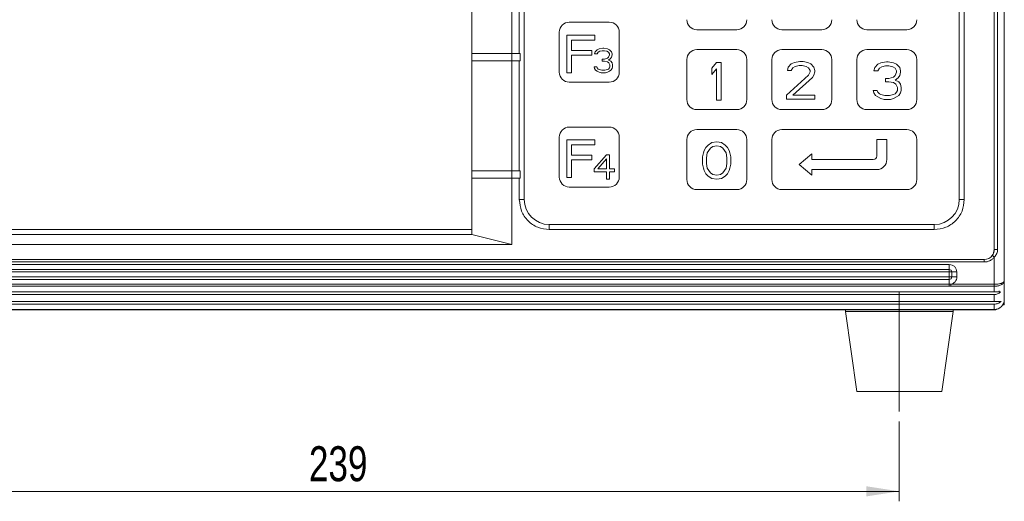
# Model space of a CAD drawing. Header units: millimetres. Extents: x 0 to 420, y 0 to 297.
# Tile 2 of 4: x 105 to 204, y 111 to 159. Entities that reach past the tile are written whole.
import ezdxf

# ---------------------------------------------------------------- set-up
doc = ezdxf.new("R2010")
doc.units = ezdxf.units.MM
doc.linetypes.add('CENTERX2', pattern=[20.32, 12.7, -2.54, 2.54, -2.54])
doc.styles.add('SLDTEXTSTYLE0', font='TXT', dxfattribs={"width": 0.75})
doc.dimstyles.new('SLDDIMSTYLE0', dxfattribs={"dimtxt": 3.5, "dimasz": 3.302, "dimexe": 0, "dimexo": 0.0625, "dimgap": 0.875, "dimtad": 1, "dimlfac": 2, "dimrnd": 1e-09, "dimzin": 12, "dimdsep": 46, "dimtxsty": 'SLDTEXTSTYLE0', "dimsah": 1, "dimcen": 0.09, "dimadec": 0, "dimazin": 3, "dimtfac": 1, "dimtofl": 0, "dimtmove": 0, "dimatfit": 3, "dimfxl": 0, "dimfrac": 2, "dimtolj": 1, "dimtzin": 12, "dimarcsym": 0})

# ---------------------------------------------------------------- blocks, each defined once
blk = doc.blocks.new('_D_4')
at = {"color": 7, "linetype": 'Continuous', "lineweight": 0}
for p, q in [((73.542, 118.519), (73.542, 110.519)), ((193.042, 118.519), (193.042, 110.519)), ((73.542, 111.519), (193.042, 111.519))]:
    blk.add_line(p, q, dxfattribs=at)
for points in [[(73.542, 111.519), (76.844, 111.011), (76.844, 112.027)], [(193.042, 111.519), (189.74, 112.027), (189.74, 111.011)]]:
    blk.add_solid(points, dxfattribs=at)
at = {"color": 7, "linetype": 'Continuous', "lineweight": 0, "insert": (133.999, 116.031, -31.704), "char_height": 3.5, "attachment_point": 1, "style": 'SLDTEXTSTYLE0'}
blk.add_mtext('239', dxfattribs=at)

msp = doc.modelspace()

# ---------------------------------------------------------------- linework, layer by layer
at = {"color": 7, "linetype": 'Continuous', "lineweight": 15}
for p, q in [((203.5418, 188.8434), (203.5418, 132.5956)), ((202.5418, 185.7194), (202.5418, 135.7194)), ((202.8751, 185.7195), (202.8751, 135.7195)), ((155.5418, 140.7195), (155.5418, 180.7195)), ((199.0418, 180.7195), (199.0418, 140.7195)), ((199.5418, 140.7195), (199.5418, 180.7195)), ((150.2918, 166.3445), (150.2918, 155.3445)), ((154.2918, 155.3445), (154.2918, 166.3445)), ((155.0418, 166.3445), (155.0418, 155.3445)), ((164.0418, 158.4695), (160.0418, 158.4695)), ((176.7918, 157.7195), (172.7918, 157.7195)), ((185.2918, 157.7195), (181.2918, 157.7195)), ((193.7918, 157.7195), (189.7918, 157.7195)), ((159.0418, 157.4695), (159.0418, 153.4695)), ((159.7868, 153.4045), (159.7868, 157.1545)), ((159.7868, 157.1545), (162.5993, 157.1545)), ((162.5993, 156.6758), (160.2555, 156.6758)), ((160.2555, 156.6758), (160.2555, 155.6385)), ((162.5993, 157.1545), (162.5993, 156.6758)), ((165.0418, 153.4695), (165.0418, 157.4695)), ((160.2555, 155.6385), (162.2868, 155.6385)), ((162.2868, 155.6385), (162.2868, 155.1598)), ((162.6241, 155.5039), (162.8286, 155.7128)), ((162.8286, 155.7128), (163.0332, 155.8173)), ((163.0332, 155.8173), (163.3912, 155.8695)), ((163.3401, 155.6083), (163.0844, 155.5561)), ((163.5447, 155.6083), (163.3401, 155.6083)), ((163.3912, 155.8695), (163.4935, 155.8695)), ((163.4935, 155.8695), (163.8515, 155.8173)), ((163.8004, 155.5561), (163.5447, 155.6083)), ((163.8515, 155.8173), (164.0561, 155.7128)), ((164.0561, 155.7128), (164.2607, 155.5039)), ((172.7918, 155.7195), (176.7918, 155.7195)), ((181.2918, 155.7195), (185.2918, 155.7195)), ((189.7918, 155.7195), (193.7918, 155.7195)), ((150.2918, 155.3445), (154.2918, 155.3445)), ((150.2918, 154.5945), (150.2918, 155.3445)), ((150.2918, 154.5945), (150.2918, 143.5945)), ((154.2918, 154.5945), (150.2918, 154.5945)), ((154.2918, 155.3445), (155.0418, 155.3445)), ((154.2918, 155.3445), (154.2918, 154.5945)), ((154.2918, 143.5945), (154.2918, 154.5945)), ((155.0418, 154.5945), (154.2918, 154.5945)), ((155.1418, 155.3445), (155.0418, 155.3445)), ((155.0418, 154.5945), (155.0418, 143.5945)), ((155.1418, 154.5945), (155.0418, 154.5945)), ((155.1418, 155.3445), (155.1418, 154.5945)), ((162.2868, 155.1598), (160.2555, 155.1598)), ((160.2555, 155.1598), (160.2555, 153.4045)), ((162.5729, 155.2949), (162.6241, 155.5039)), ((162.8286, 155.2949), (162.5729, 155.2949)), ((162.9309, 155.4516), (162.8286, 155.2949)), ((163.0844, 155.5561), (162.9309, 155.4516)), ((163.3401, 154.7726), (163.5447, 154.7726)), ((163.3401, 154.5636), (163.3401, 154.7726)), ((163.5447, 154.7726), (163.8515, 154.8771)), ((163.9538, 155.4516), (163.8004, 155.5561)), ((163.8515, 154.8771), (163.9538, 154.9815)), ((164.0561, 155.2949), (163.9538, 155.4516)), ((163.9538, 154.9815), (164.0561, 155.1905)), ((164.1584, 154.8248), (163.9538, 154.6681)), ((163.9538, 154.6681), (164.2096, 154.5636)), ((164.0561, 155.1905), (164.0561, 155.2949)), ((164.2607, 154.9815), (164.1584, 154.8248)), ((164.2607, 155.5039), (164.3119, 155.2949)), ((164.3119, 155.1905), (164.2607, 154.9815)), ((164.3119, 155.2949), (164.3119, 155.1905)), ((171.7918, 150.7195), (171.7918, 154.7195)), ((177.7918, 154.7195), (177.7918, 150.7195)), ((180.2918, 150.7195), (180.2918, 154.7195)), ((186.2918, 154.7195), (186.2918, 150.7195)), ((188.7918, 150.7195), (188.7918, 154.7195)), ((194.7918, 154.7195), (194.7918, 150.7195)), ((162.5729, 153.8324), (162.5218, 153.9891)), ((162.5218, 153.9891), (162.7775, 153.9891)), ((162.6752, 153.6757), (162.5729, 153.8324)), ((162.8286, 153.5712), (162.6752, 153.6757)), ((162.7775, 153.9891), (162.8286, 153.8846)), ((162.8286, 153.8846), (162.9309, 153.7801)), ((162.9309, 153.7801), (163.0332, 153.7279)), ((163.0332, 153.7279), (163.289, 153.6757)), ((163.289, 153.6757), (163.5958, 153.6757)), ((163.5447, 154.5636), (163.3401, 154.5636)), ((163.8515, 154.5114), (163.5447, 154.5636)), ((163.5958, 153.6757), (163.8515, 153.7279)), ((164.005, 154.4069), (163.8515, 154.5114)), ((163.8515, 153.7279), (163.9538, 153.7801)), ((163.9538, 153.7801), (164.0561, 153.8846)), ((164.1073, 154.198), (164.005, 154.4069)), ((164.0561, 153.8846), (164.1073, 153.9891)), ((164.2096, 153.6757), (164.0561, 153.5712)), ((164.1073, 153.9891), (164.1073, 154.198)), ((164.2096, 154.5636), (164.3119, 154.4069)), ((164.3119, 153.8324), (164.2096, 153.6757)), ((164.3119, 154.4069), (164.363, 154.198)), ((164.363, 153.9891), (164.3119, 153.8324)), ((164.363, 154.198), (164.363, 153.9891)), ((174.2918, 153.866), (174.7605, 154.4245)), ((174.2918, 153.2277), (174.2918, 153.866)), ((174.7605, 153.7862), (174.2918, 153.2277)), ((174.7605, 154.4245), (175.2293, 154.4245)), ((174.7605, 150.6745), (174.7605, 153.7862)), ((175.2293, 154.4245), (175.2293, 150.6745)), ((181.8499, 153.6468), (181.928, 153.966)), ((182.2405, 153.6468), (181.8499, 153.6468)), ((181.928, 153.966), (182.2405, 154.2851)), ((182.2405, 154.2851), (182.553, 154.4447)), ((182.3968, 153.8862), (182.2405, 153.6468)), ((182.6311, 154.0458), (182.3968, 153.8862)), ((182.553, 154.4447), (183.0999, 154.5245)), ((183.0218, 154.1256), (182.6311, 154.0458)), ((183.3343, 154.1256), (183.0218, 154.1256)), ((183.0999, 154.5245), (183.4124, 154.5245)), ((183.7249, 154.0458), (183.3343, 154.1256)), ((183.4124, 154.5245), (183.8811, 154.4447)), ((183.9593, 153.8862), (183.7249, 154.0458)), ((183.8811, 154.4447), (184.1936, 154.2851)), ((184.1155, 153.6468), (183.9593, 153.8862)), ((184.1155, 153.4873), (184.1155, 153.6468)), ((184.1936, 154.2851), (184.5061, 153.966)), ((184.5061, 153.966), (184.5843, 153.6468)), ((184.5843, 153.6468), (184.5843, 153.4873)), ((190.5049, 153.6168), (190.583, 153.936)), ((190.8955, 153.6168), (190.5049, 153.6168)), ((190.583, 153.936), (190.8955, 154.2551)), ((190.8955, 154.2551), (191.208, 154.4147)), ((191.0518, 153.8562), (190.8955, 153.6168)), ((191.2861, 154.0158), (191.0518, 153.8562)), ((191.208, 154.4147), (191.7549, 154.4945)), ((191.6768, 154.0956), (191.2861, 154.0158)), ((191.9893, 154.0956), (191.6768, 154.0956)), ((191.7549, 154.4945), (191.9111, 154.4945)), ((191.9111, 154.4945), (192.458, 154.4147)), ((192.3799, 154.0158), (191.9893, 154.0956)), ((192.6143, 153.8562), (192.3799, 154.0158)), ((192.458, 154.4147), (192.7705, 154.2551)), ((192.7705, 153.6168), (192.6143, 153.8562)), ((192.7705, 154.2551), (193.083, 153.936)), ((192.7705, 153.4573), (192.7705, 153.6168)), ((193.083, 153.936), (193.1611, 153.6168)), ((193.1611, 153.6168), (193.1611, 153.4573)), ((159.7868, 153.4045), (160.2555, 153.4045)), ((163.0332, 153.4667), (162.8286, 153.5712)), ((163.2378, 153.4145), (163.0332, 153.4667)), ((163.647, 153.4145), (163.2378, 153.4145)), ((163.8515, 153.4667), (163.647, 153.4145)), ((164.0561, 153.5712), (163.8515, 153.4667)), ((181.7718, 151.1734), (183.9593, 153.1681)), ((184.3499, 152.9288), (182.3968, 151.1734)), ((183.9593, 153.1681), (184.1155, 153.4873)), ((184.5061, 153.1681), (184.3499, 152.9288)), ((184.5843, 153.4873), (184.5061, 153.1681)), ((191.6768, 152.4998), (191.6768, 152.819)), ((191.6768, 152.819), (191.9893, 152.819)), ((191.9893, 152.819), (192.458, 152.9785)), ((192.458, 152.9785), (192.6143, 153.1381)), ((192.6143, 153.1381), (192.7705, 153.4573)), ((192.9268, 152.8988), (192.6143, 152.6594)), ((192.6143, 152.6594), (193.0049, 152.4998)), ((193.083, 153.1381), (192.9268, 152.8988)), ((193.1611, 153.4573), (193.083, 153.1381)), ((160.0418, 152.4695), (164.0418, 152.4695)), ((191.9893, 152.4998), (191.6768, 152.4998)), ((192.458, 152.42), (191.9893, 152.4998)), ((192.6924, 152.2605), (192.458, 152.42)), ((192.8486, 151.9413), (192.6924, 152.2605)), ((192.8486, 151.6222), (192.8486, 151.9413)), ((193.0049, 152.4998), (193.1611, 152.2605)), ((193.1611, 152.2605), (193.2393, 151.9413)), ((193.2393, 151.9413), (193.2393, 151.6222)), ((175.2293, 150.6745), (174.7605, 150.6745)), ((181.7718, 151.1734), (181.7718, 150.7745)), ((184.5843, 150.7745), (181.7718, 150.7745)), ((182.3968, 151.1734), (184.5843, 151.1734)), ((184.5843, 151.1734), (184.5843, 150.7745)), ((190.5049, 151.3828), (190.4268, 151.6222)), ((190.4268, 151.6222), (190.8174, 151.6222)), ((190.6611, 151.1434), (190.5049, 151.3828)), ((190.8955, 150.9839), (190.6611, 151.1434)), ((190.8174, 151.6222), (190.8955, 151.4626)), ((190.8955, 151.4626), (191.0518, 151.303)), ((191.208, 150.8243), (190.8955, 150.9839)), ((191.0518, 151.303), (191.208, 151.2232)), ((191.208, 151.2232), (191.5986, 151.1434)), ((191.5205, 150.7445), (191.208, 150.8243)), ((192.1455, 150.7445), (191.5205, 150.7445)), ((191.5986, 151.1434), (192.0674, 151.1434)), ((192.0674, 151.1434), (192.458, 151.2232)), ((192.458, 150.8243), (192.1455, 150.7445)), ((192.458, 151.2232), (192.6143, 151.303)), ((192.7705, 150.9839), (192.458, 150.8243)), ((192.6143, 151.303), (192.7705, 151.4626)), ((192.7705, 151.4626), (192.8486, 151.6222)), ((193.0049, 151.1434), (192.7705, 150.9839)), ((193.1611, 151.3828), (193.0049, 151.1434)), ((193.2393, 151.6222), (193.1611, 151.3828)), ((176.7918, 149.7195), (172.7918, 149.7195)), ((185.2918, 149.7195), (181.2918, 149.7195)), ((193.7918, 149.7195), (189.7918, 149.7195)), ((164.0418, 147.9695), (160.0418, 147.9695)), ((172.7918, 147.7195), (176.7918, 147.7195)), ((181.2918, 147.7195), (193.7918, 147.7195)), ((159.0418, 146.9695), (159.0418, 142.9695)), ((165.0418, 142.9695), (165.0418, 146.9695)), ((171.7918, 142.7195), (171.7918, 146.7195)), ((177.7918, 146.7195), (177.7918, 142.7195)), ((180.2918, 142.7195), (180.2918, 146.7195)), ((190.7918, 145.0695), (190.7918, 146.7195)), ((190.7918, 146.7195), (191.7918, 146.7195)), ((191.7918, 146.7195), (191.7918, 144.7195)), ((194.7918, 146.7195), (194.7918, 142.7195)), ((159.7868, 142.9395), (159.7868, 146.6895)), ((159.7868, 146.6895), (162.5993, 146.6895)), ((162.5993, 146.2108), (160.2555, 146.2108)), ((160.2555, 146.2108), (160.2555, 145.1735)), ((162.5993, 146.6895), (162.5993, 146.2108)), ((173.528, 145.6168), (173.6843, 145.936)), ((173.6843, 145.936), (173.9186, 146.1753)), ((173.8405, 145.3775), (174.153, 145.8562)), ((173.9186, 146.1753), (174.3093, 146.4147)), ((174.153, 145.8562), (174.3874, 146.0158)), ((174.3093, 146.4147), (174.778, 146.4945)), ((174.3874, 146.0158), (174.778, 146.0956)), ((174.778, 146.4945), (175.2468, 146.4147)), ((174.778, 146.0956), (175.1686, 146.0158)), ((175.1686, 146.0158), (175.403, 145.8562)), ((175.2468, 146.4147), (175.6374, 146.1753)), ((175.403, 145.8562), (175.7155, 145.3775)), ((175.6374, 146.1753), (175.8718, 145.936)), ((175.8718, 145.936), (176.028, 145.6168)), ((160.2555, 145.1735), (162.2868, 145.1735)), ((162.2868, 145.1735), (162.2868, 144.6948)), ((162.5218, 143.7992), (163.7493, 145.2095)), ((162.8798, 143.7992), (163.7493, 144.7916)), ((164.0561, 145.2095), (163.7493, 145.2095)), ((163.7493, 144.7916), (163.7493, 143.7992)), ((164.0561, 145.2095), (164.0561, 143.7992)), ((173.3718, 144.9785), (173.4499, 145.3775)), ((173.3718, 144.2605), (173.3718, 144.9785)), ((173.4499, 145.3775), (173.528, 145.6168)), ((173.7624, 144.8988), (173.8405, 145.3775)), ((173.7624, 144.3402), (173.7624, 144.8988)), ((175.7155, 145.3775), (175.7936, 144.8988)), ((175.7936, 144.8988), (175.7936, 144.3402)), ((176.028, 145.6168), (176.1061, 145.3775)), ((176.1061, 145.3775), (176.1843, 144.9785)), ((176.1843, 144.9785), (176.1843, 144.2605)), ((183.0108, 144.2195), (184.2918, 145.2843)), ((184.2918, 145.2843), (184.2918, 144.7195)), ((162.2868, 144.6948), (160.2555, 144.6948)), ((160.2555, 144.6948), (160.2555, 142.9395)), ((162.5218, 143.4858), (162.5218, 143.7992)), ((163.7493, 143.7992), (162.8798, 143.7992)), ((164.0561, 143.7992), (164.5676, 143.7992)), ((164.5676, 143.7992), (164.5676, 143.4858)), ((173.4499, 143.8615), (173.3718, 144.2605)), ((173.528, 143.6222), (173.4499, 143.8615)), ((173.8405, 143.8615), (173.7624, 144.3402)), ((174.153, 143.3828), (173.8405, 143.8615)), ((175.7155, 143.8615), (175.403, 143.3828)), ((175.7936, 144.3402), (175.7155, 143.8615)), ((176.1061, 143.8615), (176.028, 143.6222)), ((176.1843, 144.2605), (176.1061, 143.8615)), ((184.2918, 143.1547), (183.0108, 144.2195)), ((184.2918, 144.7195), (190.4418, 144.7195)), ((150.2918, 143.5945), (154.2918, 143.5945)), ((150.2918, 142.8445), (150.2918, 143.5945)), ((150.2918, 142.8445), (150.2918, 137.2195)), ((154.2918, 142.8445), (150.2918, 142.8445)), ((154.2918, 143.5945), (155.0418, 143.5945)), ((154.2918, 143.5945), (154.2918, 142.8445)), ((154.2918, 136.2195), (154.2918, 142.8445)), ((155.0418, 142.8445), (154.2918, 142.8445)), ((155.1418, 143.5945), (155.0418, 143.5945)), ((155.0418, 142.8445), (155.0418, 140.7195)), ((155.1418, 142.8445), (155.0418, 142.8445)), ((155.1418, 143.5945), (155.1418, 142.8445)), ((159.7868, 142.9395), (160.2555, 142.9395)), ((163.7493, 143.4858), (162.5218, 143.4858)), ((163.7493, 142.7545), (163.7493, 143.4858)), ((164.5676, 143.4858), (164.0561, 143.4858)), ((164.0561, 143.4858), (164.0561, 142.7545)), ((173.6843, 143.303), (173.528, 143.6222)), ((173.9186, 143.0636), (173.6843, 143.303)), ((174.3093, 142.8243), (173.9186, 143.0636)), ((174.3874, 143.2232), (174.153, 143.3828)), ((174.778, 142.7445), (174.3093, 142.8243)), ((174.778, 143.1434), (174.3874, 143.2232)), ((175.1686, 143.2232), (174.778, 143.1434)), ((175.2468, 142.8243), (174.778, 142.7445)), ((175.403, 143.3828), (175.1686, 143.2232)), ((175.6374, 143.0636), (175.2468, 142.8243)), ((175.8718, 143.303), (175.6374, 143.0636)), ((176.028, 143.6222), (175.8718, 143.303)), ((190.7918, 143.7195), (184.2918, 143.7195)), ((184.2918, 143.7195), (184.2918, 143.1547)), ((160.0418, 141.9695), (164.0418, 141.9695)), ((164.0561, 142.7545), (163.7493, 142.7545)), ((176.7918, 141.7195), (172.7918, 141.7195)), ((193.7918, 141.7195), (181.2918, 141.7195)), ((155.0418, 140.7195), (155.5418, 140.7195)), ((199.0418, 140.7195), (199.5418, 140.7195)), ((158.0418, 138.2195), (158.0418, 137.7195)), ((196.5418, 138.2195), (158.0418, 138.2195)), ((196.5418, 137.7195), (196.5418, 138.2195)), ((72.2918, 137.7195), (150.2918, 137.7195)), ((150.2918, 137.2195), (72.2918, 137.2195)), ((150.2918, 137.2195), (154.2918, 136.2195)), ((158.0418, 137.7195), (196.5418, 137.7195)), ((68.2918, 136.2195), (154.2918, 136.2195)), ((202.2892, 135.0727), (202.4168, 135.2638)), ((202.4723, 135.3704), (202.5418, 135.7195)), ((202.5418, 134.9695), (202.5418, 132.2362)), ((201.5418, 134.7195), (65.0418, 134.7195)), ((65.0418, 134.4695), (201.5418, 134.4695)), ((198.0418, 134.2195), (68.5418, 134.2195)), ((198.0418, 133.7195), (198.0418, 134.2195)), ((201.5418, 134.4695), (201.5418, 134.7195)), ((68.5418, 133.7195), (198.0418, 133.7195)), ((198.0418, 133.4695), (68.5418, 133.4695)), ((68.5418, 132.9695), (198.0418, 132.9695)), ((198.0418, 133.7195), (198.0418, 133.6463)), ((198.0418, 132.9695), (198.0418, 133.4695)), ((198.0418, 132.7927), (198.0418, 132.9695)), ((198.2918, 133.4695), (198.2918, 132.9695)), ((198.2918, 133.4695), (198.7918, 133.4695)), ((198.2918, 132.9695), (198.7918, 132.9695)), ((198.7918, 132.9695), (198.7918, 133.4695)), ((198.0418, 132.7195), (68.5418, 132.7195)), ((198.0418, 132.252), (68.5418, 132.252)), ((198.0418, 132.0439), (68.5418, 132.0439)), ((198.0418, 132.7195), (198.0418, 132.252)), ((198.1991, 132.2362), (198.0418, 132.252)), ((198.0418, 132.0439), (198.0418, 132.252)), ((198.1991, 132.0443), (198.0418, 132.0439)), ((202.5418, 132.2362), (198.1991, 132.2362)), ((202.5418, 132.0443), (198.1991, 132.0443)), ((202.5418, 132.0443), (202.5418, 131.4695)), ((64.0418, 131.4695), (202.5418, 131.4695)), ((202.5418, 131.2085), (64.0418, 131.2085)), ((202.5418, 131.2085), (202.5418, 130.5255)), ((203.0418, 131.4695), (203.0418, 131.5695)), ((64.0418, 130.5255), (202.5418, 130.5255)), ((202.5418, 130.2487), (64.0418, 130.2487)), ((202.5418, 129.7195), (202.5418, 130.2487)), ((203.5418, 130.1695), (203.3769, 130.1695)), ((203.5418, 130.6446), (203.5418, 130.1695)), ((202.5418, 129.7195), (64.0418, 129.7195)), ((65.0418, 129.6695), (201.5418, 129.6695)), ((187.6668, 129.6695), (187.6668, 129.5195)), ((187.6668, 129.5195), (188.7911, 121.5195)), ((187.6668, 129.5195), (198.4167, 129.5195)), ((197.2924, 121.5195), (198.4168, 129.5195)), ((198.4168, 129.5195), (198.4168, 129.6695)), ((201.5418, 129.6695), (201.5418, 129.7195)), ((202.5418, 129.6695), (201.5418, 129.6695)), ((197.2924, 121.5195), (188.7911, 121.5195))]:
    msp.add_line(p, q, dxfattribs=at)
at = {"color": 7, "linetype": 'CENTERX2', "lineweight": 0, "ltscale": 2.5}
msp.add_line((193.0418, 119.5195), (193.0418, 131.5195), dxfattribs=at)
at = {"color": 7, "linetype": 'Continuous', "lineweight": 15}
for centre, radius, start, end in [((172.7918, 158.7195), 1, 180, 270), ((176.7918, 158.7195), 1, 270, 0), ((181.2918, 158.7195), 1, 180, 270), ((185.2918, 158.7195), 1, 270, 0), ((189.7918, 158.7195), 1, 180, 270), ((193.7918, 158.7195), 1, 270, 0), ((160.0418, 157.4695), 1, 90, 180), ((164.0418, 157.4695), 1, 0, 90), ((172.7918, 154.7195), 1, 90, 180), ((176.7918, 154.7195), 1, 0, 90), ((181.2918, 154.7195), 1, 90, 180), ((185.2918, 154.7195), 1, 0, 90), ((189.7918, 154.7195), 1, 90, 180), ((193.7918, 154.7195), 1, 0, 90), ((160.0418, 153.4695), 1, 180, 270), ((164.0418, 153.4695), 1, 270, 0), ((172.7918, 150.7195), 1, 180, 270), ((176.7918, 150.7195), 1, 270, 0), ((181.2918, 150.7195), 1, 180, 270), ((185.2918, 150.7195), 1, 270, 0), ((189.7918, 150.7195), 1, 180, 270), ((193.7918, 150.7195), 1, 270, 0), ((160.0418, 146.9695), 1, 90, 180), ((164.0418, 146.9695), 1, 0, 90), ((172.7918, 146.7195), 1, 90, 180), ((176.7918, 146.7195), 1, 0, 90), ((181.2918, 146.7195), 1, 90, 180), ((193.7918, 146.7195), 1, 0, 90), ((190.4418, 145.0695), 0.35, 270, 0), ((190.7918, 144.7195), 1, 270, 0), ((160.0418, 142.9695), 1, 180, 270), ((164.0418, 142.9695), 1, 270, 0), ((172.7918, 142.7195), 1, 180, 270), ((176.7918, 142.7195), 1, 270, 0), ((181.2918, 142.7195), 1, 180, 270), ((193.7918, 142.7195), 1, 270, 0), ((158.0418, 140.7195), 2.5, 180, 270), ((196.5418, 140.7195), 2.5, 270, 360), ((201.5418, 135.7195), 1, 270, 323.130104), ((198.0418, 133.4695), 0.25, 0, 90), ((198.0418, 132.9695), 0.25, 270, 0), ((202.5418, 130.7195), 1, 270, 0), ((202.5418, 130.1695), 0.5, 270, 305.547249)]:
    msp.add_arc(centre, radius, start, end, dxfattribs=at)
for points, knots in [([(158.0418, 137.7195), (157.6487, 137.7646), (156.8624, 137.8548), (155.8708, 138.5485), (155.177, 139.5402), (155.0869, 140.3264), (155.0418, 140.7195)], [0, 0, 0, 0, 0.2500013, 0.500001, 0.7500006, 1, 1, 1, 1]), ([(199.5418, 140.7195), (199.4967, 140.3264), (199.4065, 139.5402), (198.7127, 138.5485), (197.7211, 137.8548), (196.9349, 137.7646), (196.5418, 137.7195)], [0, 0, 0, 0, 0.2500007, 0.5, 0.7499989, 1, 1, 1, 1]), ([(201.5418, 134.4695), (201.6371, 134.4758), (201.8304, 134.4886), (202.1053, 134.5924), (202.3534, 134.75), (202.4795, 134.897), (202.5418, 134.9695)], [0, 0, 0, 0, 0.246622, 0.5000025, 0.7533928, 1, 1, 1, 1]), ([(202.5418, 135.7194), (202.5331, 135.6132), (202.5154, 135.3969), (202.4003, 135.2131), (202.3418, 135.1195)], [0, 0, 0, 0, 0.4910148, 1, 1, 1, 1]), ([(202.3418, 135.1195), (202.3448, 135.1172), (202.3508, 135.1127), (202.397, 135.078), (202.4631, 135.0285), (202.5156, 134.9892), (202.5418, 134.9695)], [0, 0, 0, 0, 0.2500041, 0.5000187, 0.7500057, 1, 1, 1, 1]), ([(202.8751, 135.7195), (202.8559, 135.7195), (202.8174, 135.7195), (202.757, 135.7195), (202.6989, 135.7194), (202.6461, 135.7194), (202.6014, 135.7194), (202.5678, 135.7194), (202.5459, 135.7194), (202.5431, 135.7194), (202.5418, 135.7194)], [0, 0, 0, 0, 0.125011, 0.2499897, 0.374995, 0.5000064, 0.6249859, 0.7500026, 0.8749937, 1, 1, 1, 1]), ([(202.8751, 135.7195), (202.8709, 135.6541), (202.8625, 135.5205), (202.7746, 135.2512), (202.6363, 135.0839), (202.5418, 134.9695)], [0, 0, 0, 0, 0.2331876, 0.4760219, 1, 1, 1, 1]), ([(198.7918, 133.4695), (198.7817, 133.5638), (198.7661, 133.7094), (198.6728, 133.8842), (198.5759, 134.0035), (198.4565, 134.1005), (198.2817, 134.1939), (198.1361, 134.2094), (198.0418, 134.2195)], [0, 0, 0, 0, 0.2394414, 0.3696018, 0.4999999, 0.6301565, 0.7605558, 1, 1, 1, 1]), ([(198.0418, 133.6463), (198.0418, 133.634), (198.0418, 133.6096), (198.0418, 133.5657), (198.0418, 133.5186), (198.0418, 133.4859), (198.0418, 133.4695)], [0, 0, 0, 0, 0.2500009, 0.4999994, 0.75001, 1, 1, 1, 1]), ([(198.2918, 133.4695), (198.288, 133.4695), (198.2805, 133.4695), (198.2227, 133.4695), (198.14, 133.4695), (198.0745, 133.4695), (198.0418, 133.4695)], [0, 0, 0, 0, 0.2499986, 0.4999827, 0.7499827, 1, 1, 1, 1]), ([(198.2918, 132.9695), (198.288, 132.9695), (198.2805, 132.9695), (198.2227, 132.9695), (198.14, 132.9695), (198.0745, 132.9695), (198.0418, 132.9695)], [0, 0, 0, 0, 0.2499986, 0.4999827, 0.7499827, 1, 1, 1, 1]), ([(198.1991, 132.2362), (198.2781, 132.2612), (198.4409, 132.3129), (198.6358, 132.4894), (198.7675, 132.717), (198.7838, 132.887), (198.7918, 132.9695)], [0, 0, 0, 0, 0.242642, 0.4999969, 0.7573608, 1, 1, 1, 1]), ([(198.0418, 132.7195), (198.0418, 132.7204), (198.0418, 132.7223), (198.0418, 132.7372), (198.0418, 132.76), (198.0418, 132.7818), (198.0418, 132.7927)], [0, 0, 0, 0, 0.2499985, 0.5000157, 0.7500154, 1, 1, 1, 1]), ([(198.1991, 132.0443), (198.1991, 132.0569), (198.1991, 132.082), (198.1991, 132.1295), (198.1991, 132.1815), (198.1991, 132.2179), (198.1991, 132.2362)], [0, 0, 0, 0, 0.2500001, 0.4999955, 0.7500055, 1, 1, 1, 1]), ([(202.5418, 132.2362), (202.6626, 132.2409), (202.9113, 132.2505), (203.2309, 132.3224), (203.4211, 132.4124), (203.5233, 132.5064), (203.5351, 132.5633), (203.5418, 132.5956)], [0, 0, 0, 0, 0.22359811, 0.4600344, 0.69225751, 0.82564453, 1, 1, 1, 1]), ([(203.5418, 132.5956), (203.5354, 132.5472), (203.5239, 132.4591), (203.4227, 132.3158), (203.2313, 132.1768), (202.9121, 132.0654), (202.6633, 132.0512), (202.5418, 132.0443)], [0, 0, 0, 0, 0.1692724, 0.307751, 0.5400936, 0.775355, 1, 1, 1, 1]), ([(202.5418, 132.2362), (202.5418, 132.2179), (202.5418, 132.1815), (202.5418, 132.1295), (202.5418, 132.082), (202.5418, 132.0569), (202.5418, 132.0443)], [0, 0, 0, 0, 0.2499945, 0.5000045, 0.7499999, 1, 1, 1, 1]), ([(203.5418, 132.5956), (203.5418, 132.3144), (203.5418, 131.7482), (203.5418, 131.1677), (203.5418, 130.7887), (203.5418, 130.7425), (203.5418, 130.7195)], [0, 0, 0, 0, 0.2483037, 0.4999998, 0.7516953, 1, 1, 1, 1]), ([(202.5418, 131.2085), (202.6543, 131.2205), (202.8886, 131.2456), (203.0732, 131.393), (203.169, 131.4695)], [0, 0, 0, 0, 0.480457, 1, 1, 1, 1]), ([(203.169, 131.4695), (203.0846, 131.4695), (202.9604, 131.4695), (202.7254, 131.4695), (202.6019, 131.4695), (202.5418, 131.4695)], [0, 0, 0, 0, 0.5211685, 0.7669881, 1, 1, 1, 1]), ([(203.2163, 130.5255), (203.1153, 130.4452), (202.917, 130.2875), (202.6653, 130.2615), (202.5418, 130.2487)], [0, 0, 0, 0, 0.5093147, 1, 1, 1, 1]), ([(202.5418, 130.5255), (202.5781, 130.5255), (202.6525, 130.5255), (202.7967, 130.5255), (203.0349, 130.5255), (203.1414, 130.5255), (203.2163, 130.5255)], [0, 0, 0, 0, 0.1040902, 0.2131759, 0.447277, 1, 1, 1, 1])]:
    msp.add_open_spline(points, degree=3, knots=knots, dxfattribs=at)

# ---------------------------------------------------------------- dimensions: what is measured, and where the dimension line sits
at = {"color": 7, "linetype": 'Continuous', "lineweight": 0}
dim = msp.add_linear_dim(base=(193.0418, 111.5195), p1=(73.5418, 119.5195), p2=(193.0418, 119.5195), dimstyle='SLDDIMSTYLE0', dxfattribs=at)
dim.commit()
dim.dimension.update_dxf_attribs({"geometry": '_D_4', "text_midpoint": (139.3002, 111.5195), "dimtype": 160})

doc.saveas('drawing.dxf')
